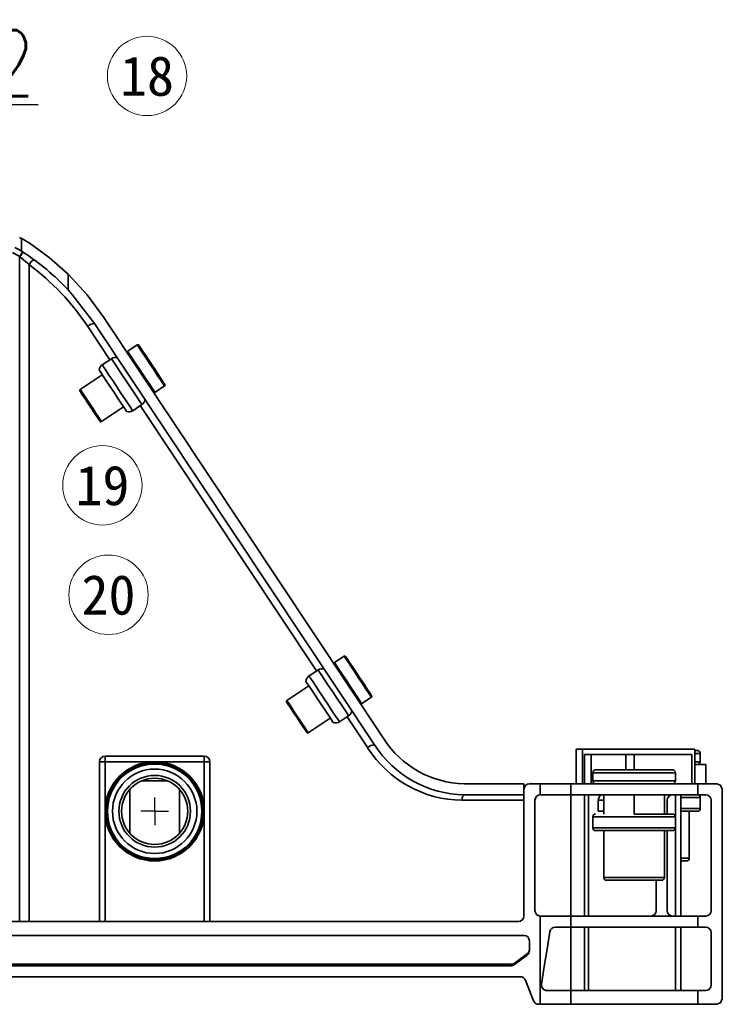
# Model space of a CAD drawing. Header units: millimetres. Extents: x 15229 to 19334, y -5668 to -4465.
# Tile 14 of 15: x 16255 to 16382, y -4896 to -4718. Entities that reach past the tile are written whole.
import ezdxf
from ezdxf.enums import TextEntityAlignment as Align

# ---------------------------------------------------------------- set-up
doc = ezdxf.new("R2010")
doc.units = ezdxf.units.MM
doc.header["$PDMODE"] = 3
doc.header["$PDSIZE"] = 8
doc.linetypes.add('CENTERX2', pattern=[20.32, 12.7, -2.54, 2.54, -2.54])
doc.layers.get('Defpoints').update_dxf_attribs({"linetype": 'CONTINUOUS'})
doc.layers.add('7标注层', color=4, linetype='CONTINUOUS')
doc.layers.add('中心线层', color=1, linetype='CENTERX2')
for name, color, linetype, lineweight in [('单行文本', 7, 'CONTINUOUS', 5), ('细实线', 3, 'CONTINUOUS', 13), ('轮廓实线层', 7, 'CONTINUOUS', 35)]:
    doc.layers.add(name, color=color, linetype=linetype, lineweight=lineweight)
doc.styles.add('TH_GBDIM', font='romans.shx', dxfattribs={"width": 0.8, "bigfont": 'gbcbig.shx'})
doc.styles.add('文字', font='simhei.ttf')
doc.dimstyles.new('TH_GBDIM1', dxfattribs={"dimtxt": 12, "dimasz": 2.5, "dimexe": 2, "dimexo": 0, "dimgap": 1.5, "dimtad": 1, "dimdec": 1, "dimzin": 0, "dimdsep": 46, "dimtxsty": 'TH_GBDIM', "dimcen": 2.5, "dimclrd": 130, "dimclre": 130, "dimclrt": 3, "dimadec": 0, "dimazin": 0, "dimtfac": 0.714286, "dimtdec": 1, "dimtmove": 0, "dimatfit": 3, "dimfxl": 1, "dimtzin": 0, "dimlwd": -1, "dimlwe": -1, "dimarcsym": 0})

# ---------------------------------------------------------------- blocks, each defined once
blk = doc.blocks.new('*D365')
at = {"layer": '7标注层', "color": 130, "ltscale": 5, "transparency": 16777216}
for p, q in [((16241.23, -4857.88), (16241.23, -4731.22)), ((16243.46, -4832.95), (16243.46, -4731.22)), ((16238.73, -4733.22), (16236.23, -4733.22)), ((16241.23, -4733.22), (16243.46, -4733.22)), ((16245.96, -4733.22), (16257.86, -4733.22))]:
    blk.add_line(p, q, dxfattribs=at)
for points in [[(16238.73, -4732.8), (16238.73, -4733.64), (16241.23, -4733.22)], [(16245.96, -4732.8), (16245.96, -4733.64), (16243.46, -4733.22)]]:
    blk.add_solid(points, dxfattribs=at)
at = {"layer": 'Defpoints', "color": 0, "ltscale": 5, "transparency": 16777216}
for p in [(16243.46, -4733.22), (16243.46, -4832.95), (16241.23, -4857.88)]:
    blk.add_point(p, dxfattribs=at)
at = {"layer": '7标注层', "color": 3, "ltscale": 5, "transparency": 16777216, "insert": (16253.16, -4725.72), "char_height": 12, "attachment_point": 5, "style": 'TH_GBDIM'}
blk.add_mtext('2', dxfattribs=at)
blk = doc.blocks.new('SW_CENTERMARKSYMBOL_88')
at = {"layer": '中心线层', "color": 0}
for q in [(0, 2.5), (-2.5, 0), (0, -2.5), (2.5, 0)]:
    blk.add_line((0, 0), q, dxfattribs=at)

msp = doc.modelspace()

# ---------------------------------------------------------------- linework, layer by layer
at = {"layer": '细实线', "color": 6, "ltscale": 5}
for centre in [(16277.63, -4728.05), (16269.54, -4802.3), (16270.64, -4822.15)]:
    msp.add_circle(centre, 7.2, dxfattribs=at)
at = {"layer": '轮廓实线层'}
for p, q in [((16254.86, -4757.53), (16254.52, -4757.37)), ((16254.86, -4759.82), (16254.86, -4757.53)), ((16254.57, -4760.83), (16254.52, -4760.8)), ((16254.52, -4881.42), (16254.52, -4760.8)), ((16256.22, -4762.26), (16254.57, -4760.83)), ((16255.13, -4760), (16254.86, -4759.82)), ((16256.22, -4881.42), (16256.22, -4762.26)), ((16263.31, -4764), (16263.31, -4766.86)), ((16268.13, -4772.96), (16318.92, -4849.36)), ((16320.59, -4848.25), (16269.79, -4771.85)), ((16270.87, -4779.52), (16266.87, -4773.51)), ((16275.87, -4776.83), (16274.12, -4777.99)), ((16271.16, -4779.33), (16269.5, -4780.44)), ((16269.5, -4782.24), (16265.5, -4784.9)), ((16279.07, -4785.45), (16280.82, -4784.28)), ((16275.03, -4788.76), (16276.7, -4787.66)), ((16269.37, -4790.72), (16273.37, -4788.07)), ((16308.39, -4835.97), (16276.41, -4787.85)), ((16313.39, -4833.27), (16311.64, -4834.44)), ((16308.69, -4835.77), (16307.02, -4836.88)), ((16307.02, -4838.68), (16303.02, -4841.34)), ((16316.6, -4841.89), (16318.35, -4840.73)), ((16318.33, -4840.34), (16318.4, -4840.45)), ((16306.9, -4847.17), (16310.89, -4844.51)), ((16312.56, -4845.21), (16314.22, -4844.1)), ((16317.67, -4849.91), (16313.93, -4844.29)), ((16314.14, -4843.97), (16314.22, -4844.1)), ((16311.37, -4845.23), (16311.45, -4845.34)), ((16312.47, -4845.08), (16312.56, -4845.21)), ((16306.56, -4847.03), (16306.62, -4847.11)), ((16355.52, -4856.42), (16355.52, -4850.12)), ((16355.52, -4850.12), (16356.63, -4850.12)), ((16356.63, -4850.12), (16356.63, -4856.42)), ((16377.02, -4850.12), (16356.63, -4850.12)), ((16377.02, -4856.42), (16377.02, -4850.12)), ((16270.02, -4852.42), (16270.02, -4851.42)), ((16270.02, -4851.42), (16288.02, -4851.42)), ((16288.02, -4852.42), (16288.02, -4851.42)), ((16357.02, -4856.42), (16357.02, -4851.12)), ((16357.02, -4851.12), (16358.22, -4851.12)), ((16358.22, -4851.12), (16358.22, -4856.42)), ((16358.22, -4851.12), (16364.52, -4851.12)), ((16364.52, -4851.12), (16366.02, -4851.12)), ((16364.52, -4853.92), (16364.52, -4851.12)), ((16366.02, -4851.12), (16376.52, -4851.12)), ((16366.02, -4853.92), (16366.02, -4851.12)), ((16376.52, -4856.42), (16376.52, -4851.12)), ((16377.02, -4850.42), (16377.52, -4850.42)), ((16378.02, -4850.92), (16377.02, -4850.92)), ((16378.02, -4852.42), (16378.02, -4850.92)), ((16270.02, -4852.42), (16269.02, -4852.42)), ((16269.02, -4881.42), (16269.02, -4852.42)), ((16270.02, -4852.42), (16270.02, -4861.42)), ((16279.02, -4852.42), (16270.02, -4852.42)), ((16288.02, -4852.42), (16279.02, -4852.42)), ((16288.02, -4861.42), (16288.02, -4852.42)), ((16289.02, -4852.42), (16288.02, -4852.42)), ((16289.02, -4852.42), (16289.02, -4881.42)), ((16377.02, -4852.42), (16378.02, -4852.42)), ((16377.02, -4852.92), (16379.02, -4852.92)), ((16379.02, -4856.42), (16379.02, -4852.92)), ((16358.52, -4854.42), (16358.52, -4855.92)), ((16366.02, -4854.42), (16358.52, -4854.42)), ((16359.02, -4853.92), (16366.02, -4853.92)), ((16366.02, -4853.92), (16373.02, -4853.92)), ((16373.52, -4854.42), (16366.02, -4854.42)), ((16373.52, -4855.92), (16373.52, -4854.42)), ((16281.42, -4855.92), (16276.63, -4855.92)), ((16346.02, -4856.42), (16335.2, -4856.42)), ((16346.02, -4858.42), (16346.02, -4856.42)), ((16346.02, -4856.42), (16346.02, -4856.42)), ((16346.02, -4856.42), (16346.02, -4856.92)), ((16346.02, -4857.42), (16346.02, -4856.92)), ((16346.02, -4856.92), (16346.02, -4856.92)), ((16347.02, -4856.42), (16349, -4856.42)), ((16349, -4856.42), (16349, -4858.42)), ((16354.54, -4856.42), (16349, -4856.42)), ((16354.54, -4858.42), (16354.54, -4856.42)), ((16354.54, -4856.42), (16377.57, -4856.42)), ((16358.52, -4855.92), (16366.02, -4855.92)), ((16366.02, -4855.92), (16373.52, -4855.92)), ((16377.57, -4856.42), (16377.57, -4858.42)), ((16381.02, -4856.42), (16377.57, -4856.42)), ((16274.52, -4857.46), (16274.52, -4865.39)), ((16283.52, -4857.46), (16283.52, -4865.39)), ((16335.2, -4858.42), (16346.02, -4858.42)), ((16346.02, -4880.42), (16346.02, -4857.42)), ((16346.02, -4858.42), (16346.02, -4859.42)), ((16349, -4858.42), (16349.02, -4858.42)), ((16349.02, -4858.42), (16354.54, -4858.42)), ((16354.52, -4858.42), (16354.52, -4880.42)), ((16354.54, -4858.42), (16377.57, -4858.42)), ((16357.02, -4880.42), (16357.02, -4858.42)), ((16357.77, -4858.42), (16357.77, -4880.42)), ((16360.52, -4858.42), (16360.52, -4861.92)), ((16366.02, -4858.42), (16366.02, -4861.92)), ((16371.52, -4858.42), (16371.52, -4861.92)), ((16373.52, -4862.42), (16373.52, -4858.42)), ((16374.52, -4880.42), (16374.52, -4858.42)), ((16378.02, -4858.92), (16374.52, -4858.92)), ((16377.57, -4858.42), (16379.02, -4858.42)), ((16378.02, -4860.92), (16378.02, -4858.92)), ((16382.02, -4895.42), (16382.02, -4857.42)), ((16346.02, -4859.42), (16334.78, -4859.42)), ((16346.02, -4859.42), (16346.02, -4880.53)), ((16346.02, -4859.42), (16346.02, -4859.42)), ((16346.02, -4859.92), (16346.02, -4859.92)), ((16348.02, -4879.42), (16348.02, -4859.42)), ((16359.52, -4859.42), (16359.52, -4861.42)), ((16359.52, -4859.42), (16360.52, -4859.42)), ((16372.02, -4859.42), (16372.02, -4861.92)), ((16380.02, -4859.42), (16380.02, -4879.42)), ((16270.02, -4861.42), (16270.02, -4881.42)), ((16288.02, -4881.42), (16288.02, -4861.42)), ((16358.52, -4862.42), (16358.52, -4864.42)), ((16366.02, -4862.42), (16358.52, -4862.42)), ((16359.52, -4861.42), (16360.52, -4861.42)), ((16373.02, -4861.92), (16366.02, -4861.92)), ((16373.52, -4862.42), (16366.02, -4862.42)), ((16373.52, -4864.42), (16373.52, -4862.42)), ((16378.02, -4860.92), (16374.52, -4860.92)), ((16377.52, -4861.42), (16374.52, -4861.42)), ((16376.02, -4869.92), (16376.02, -4861.42)), ((16373.52, -4864.42), (16358.52, -4864.42)), ((16373.52, -4880.42), (16373.52, -4864.42)), ((16373.02, -4864.92), (16359.02, -4864.92)), ((16360.52, -4864.92), (16360.52, -4873.42)), ((16371.52, -4873.42), (16371.52, -4864.92)), ((16372.02, -4864.92), (16372.02, -4879.42)), ((16376.02, -4869.92), (16374.52, -4869.92)), ((16375.52, -4870.42), (16374.52, -4870.42)), ((16371.52, -4873.42), (16360.52, -4873.42)), ((16371.02, -4873.92), (16361.02, -4873.92)), ((16370.02, -4879.42), (16370.02, -4873.92)), ((16346.02, -4880.42), (16346.02, -4880.43)), ((16349, -4880.42), (16349, -4896.42)), ((16349.02, -4880.42), (16349, -4880.42)), ((16354.54, -4880.42), (16349.02, -4880.42)), ((16354.54, -4882.42), (16354.54, -4880.42)), ((16377.57, -4880.42), (16354.54, -4880.42)), ((16377.57, -4880.42), (16377.57, -4882.42)), ((16379.02, -4880.42), (16377.57, -4880.42)), ((16067.02, -4881.42), (16345.02, -4881.42)), ((16067.02, -4883.92), (16346.02, -4883.92)), ((16351.71, -4882.42), (16354.54, -4882.42)), ((16354.52, -4882.42), (16354.52, -4893.92)), ((16354.54, -4882.42), (16377.57, -4882.42)), ((16357.02, -4893.92), (16357.02, -4882.42)), ((16357.77, -4882.42), (16357.77, -4893.92)), ((16373.52, -4893.92), (16373.52, -4882.42)), ((16374.52, -4893.92), (16374.52, -4882.42)), ((16377.57, -4882.42), (16379.02, -4882.42)), ((16380.02, -4883.42), (16380.02, -4892.92)), ((16347.02, -4884.92), (16347.02, -4886.69)), ((16344.29, -4888.98), (16346.62, -4887.24)), ((16346.62, -4887.49), (16344.29, -4889.23)), ((15790.36, -4889.17), (16343.69, -4889.17)), ((16343.69, -4889.42), (16067.02, -4889.42)), ((16345.35, -4891.42), (16154.44, -4891.42)), ((16347.77, -4895.8), (16346.28, -4892.05)), ((16354.54, -4893.92), (16350.2, -4893.92)), ((16354.54, -4896.42), (16354.54, -4893.92)), ((16377.57, -4893.92), (16354.54, -4893.92)), ((16377.57, -4893.92), (16377.57, -4896.42)), ((16379.02, -4893.92), (16377.57, -4893.92)), ((16349, -4896.42), (16348.7, -4896.42)), ((16349, -4896.42), (16354.54, -4896.42)), ((16354.54, -4896.42), (16377.57, -4896.42)), ((16377.57, -4896.42), (16381.02, -4896.42))]:
    msp.add_line(p, q, dxfattribs=at)
at = {"layer": '轮廓实线层', "flags": 128}
for points in [[(16256.22, -4758.32), (16259.9, -4760.98), (16263.31, -4764)], [(16253.65, -4759.17), (16254.35, -4759.53), (16254.86, -4759.82)], [(16254.52, -4760.8), (16254.63, -4760.63), (16254.73, -4760.47), (16254.82, -4760.33), (16254.91, -4760.2), (16254.97, -4760.1), (16255.02, -4760.02), (16255.05, -4759.97), (16255.06, -4759.95)], [(16256.22, -4762.26), (16256.34, -4762.07), (16256.48, -4761.89), (16256.63, -4761.73), (16256.78, -4761.6), (16256.92, -4761.5), (16257.05, -4761.44), (16257.15, -4761.42), (16257.23, -4761.45)], [(16269.79, -4771.85), (16266.76, -4767.76), (16263.31, -4764)], [(16263.31, -4766.86), (16263.99, -4767.6), (16268.13, -4772.96)], [(16280.82, -4784.28), (16280.76, -4784.19), (16280.5, -4783.81), (16280.07, -4783.16), (16279.5, -4782.3), (16278.84, -4781.3), (16278.14, -4780.24), (16277.45, -4779.21), (16276.84, -4778.29), (16276.34, -4777.55), (16276.01, -4777.05), (16275.87, -4776.84), (16275.87, -4776.83)], [(16276.14, -4776.89), (16276.21, -4776.99), (16276.48, -4777.4), (16276.93, -4778.07), (16277.52, -4778.96), (16278.2, -4779.98), (16278.91, -4781.04), (16279.58, -4782.05), (16280.15, -4782.91), (16280.58, -4783.56), (16280.83, -4783.93), (16280.88, -4784.01)], [(16278.56, -4784.67), (16278.06, -4783.92), (16277.43, -4782.98), (16276.74, -4781.94), (16276.04, -4780.88), (16275.38, -4779.89), (16274.82, -4779.05), (16274.41, -4778.43), (16274.17, -4778.07), (16274.12, -4777.99)], [(16269.5, -4780.44), (16269.53, -4780.49), (16269.76, -4780.83), (16270.17, -4781.44), (16270.73, -4782.29), (16271.41, -4783.31), (16272.15, -4784.43), (16272.9, -4785.56), (16273.61, -4786.62), (16274.21, -4787.52), (16274.67, -4788.22), (16274.95, -4788.64), (16275.03, -4788.76)], [(16271.16, -4779.33), (16271.2, -4779.38), (16271.42, -4779.72), (16271.83, -4780.34), (16272.4, -4781.19), (16273.08, -4782.21), (16273.82, -4783.32), (16274.57, -4784.45), (16275.27, -4785.51), (16275.88, -4786.42), (16276.34, -4787.11), (16276.62, -4787.53), (16276.7, -4787.66)], [(16268.94, -4781.41), (16268.99, -4781.48), (16269.23, -4781.84), (16269.65, -4782.47), (16270.21, -4783.32), (16270.87, -4784.31), (16271.58, -4785.37), (16272.27, -4786.42), (16272.9, -4787.36), (16273.41, -4788.12), (16273.76, -4788.65), (16273.92, -4788.89), (16273.92, -4788.9)], [(16265.44, -4785.17), (16265.44, -4785.17), (16265.54, -4785.33), (16265.83, -4785.76), (16266.28, -4786.43), (16266.83, -4787.26), (16267.43, -4788.16), (16268.01, -4789.04), (16268.51, -4789.79), (16268.88, -4790.35), (16269.07, -4790.63), (16269.1, -4790.67)], [(16265.5, -4784.9), (16265.51, -4784.91), (16265.67, -4785.15), (16266.02, -4785.68), (16266.52, -4786.44), (16267.13, -4787.35), (16267.77, -4788.31), (16268.37, -4789.21), (16268.87, -4789.97), (16269.21, -4790.49), (16269.37, -4790.72), (16269.37, -4790.72)], [(16279.07, -4785.45), (16279.06, -4785.43), (16278.91, -4785.2), (16278.56, -4784.67)], [(16315.26, -4836.09), (16314.61, -4835.11), (16314.06, -4834.28), (16313.66, -4833.67), (16313.43, -4833.33), (16313.39, -4833.27)], [(16313.67, -4833.33), (16313.72, -4833.4), (16313.96, -4833.77), (16314.39, -4834.41), (16314.96, -4835.27), (16315.63, -4836.28), (16316.33, -4837.34), (16317.01, -4838.36), (16317.6, -4839.25), (16318.06, -4839.93), (16318.33, -4840.34)], [(16308.69, -4835.77), (16308.72, -4835.83), (16308.94, -4836.16), (16309.35, -4836.77), (16309.92, -4837.62), (16310.59, -4838.64), (16311.34, -4839.76), (16312.09, -4840.89), (16312.79, -4841.94), (16313.4, -4842.85), (16313.86, -4843.55), (16314.14, -4843.97)], [(16316.6, -4841.89), (16316.52, -4841.78), (16316.25, -4841.37), (16315.81, -4840.71), (16315.23, -4839.84), (16314.57, -4838.83), (16313.86, -4837.77), (16313.18, -4836.75), (16312.57, -4835.83), (16312.09, -4835.11), (16311.77, -4834.63), (16311.64, -4834.44), (16311.64, -4834.44)], [(16307.02, -4836.88), (16307.06, -4836.93), (16307.28, -4837.27), (16307.69, -4837.88), (16308.25, -4838.73), (16308.93, -4839.75), (16309.67, -4840.86), (16310.42, -4841.99), (16311.13, -4843.05), (16311.73, -4843.96), (16312.19, -4844.65), (16312.47, -4845.08)], [(16318.35, -4840.73), (16318.33, -4840.71), (16318.16, -4840.45), (16317.8, -4839.91), (16317.29, -4839.13), (16316.66, -4838.19), (16315.96, -4837.14), (16315.26, -4836.09)], [(16306.47, -4837.85), (16306.47, -4837.85), (16306.59, -4838.04), (16306.91, -4838.52), (16307.4, -4839.25), (16308.01, -4840.17), (16308.7, -4841.2), (16309.4, -4842.27), (16310.08, -4843.28), (16310.66, -4844.16), (16311.1, -4844.82), (16311.37, -4845.23)], [(16302.97, -4841.62), (16303.02, -4841.7), (16303.26, -4842.06), (16303.67, -4842.68), (16304.2, -4843.47), (16304.79, -4844.37), (16305.39, -4845.26), (16305.92, -4846.05), (16306.32, -4846.67), (16306.56, -4847.03)], [(16303.02, -4841.34), (16303.02, -4841.34), (16303.13, -4841.5), (16303.43, -4841.95), (16303.9, -4842.66), (16304.48, -4843.54)], [(16304.48, -4843.54), (16305.12, -4844.5), (16305.74, -4845.43), (16306.27, -4846.23), (16306.66, -4846.82), (16306.87, -4847.13), (16306.9, -4847.17)], [(16382.02, -4857.42), (16382.02, -4857.42), (16381.69, -4856.67), (16381.02, -4856.42)], [(16334.78, -4859.42), (16334.79, -4859.23), (16334.81, -4859.04), (16334.85, -4858.87), (16334.9, -4858.72), (16334.97, -4858.59), (16335.04, -4858.5), (16335.12, -4858.44), (16335.2, -4858.42)], [(16349.21, -4892.77), (16349.71, -4889.59), (16350.22, -4886.42), (16350.72, -4883.27)], [(16381.02, -4896.42), (16381.69, -4896.17), (16382.02, -4895.43), (16382.02, -4895.42)]]:
    msp.add_lwpolyline(points, dxfattribs=at)
at = {"layer": '轮廓实线层'}
for radius in [9, 8.81, 8.57, 7.66, 6.5, 6]:
    msp.add_circle((16279.02, -4861.42), radius, dxfattribs=at)
for centre, radius, start, end in [((16247.72, -4771.47), 15.66, 57.1439, 62.8815), ((16247.52, -4771.82), 13.06, 57.5606, 64.1562), ((16276.37, -4774.67), 25.82, 145.3674, 147.6007), ((16231.13, -4796.9), 44.02, 43.0301, 56.9669), ((16229.69, -4798.05), 44.55, 33.4186, 53.4565), ((16268.11, -4774.62), 1.67, 89.4804, 138.1152), ((16275.98, -4777), 0.2, 33.6161, 123.6161), ((16274.23, -4778.16), 0.2, 123.6161, 213.6161), ((16270.19, -4781.48), 1.25, 123.6161, 176.7462), ((16271.86, -4780.37), 1.25, 70.486, 123.6161), ((16280.71, -4784.12), 0.2, 303.6161, 33.6161), ((16265.61, -4785.06), 0.2, 123.6161, 213.6161), ((16278.96, -4785.28), 0.2, 213.6161, 303.6161), ((16276.01, -4786.61), 1.25, 303.6161, 356.7462), ((16274.34, -4787.72), 1.25, 250.486, 303.6161), ((16269.26, -4790.56), 0.2, 213.6161, 303.6161), ((16313.5, -4833.44), 0.2, 33.6161, 123.6161), ((16309.38, -4836.81), 1.25, 70.486, 123.6161), ((16311.75, -4834.6), 0.2, 123.6161, 213.6161), ((16307.71, -4837.92), 1.25, 123.6161, 176.7462), ((16318.24, -4840.56), 0.2, 303.6161, 33.6161), ((16303.13, -4841.5), 0.2, 123.6161, 213.6161), ((16316.49, -4841.72), 0.2, 213.6161, 303.6161), ((16313.53, -4843.06), 1.25, 303.6161, 356.7462), ((16311.87, -4844.16), 1.25, 250.486, 303.6161), ((16306.79, -4847), 0.2, 213.6161, 303.6161), ((16335.5, -4838.73), 17.69, 212.5543, 269.0323), ((16318.91, -4851.03), 1.67, 89.4808, 138.1141), ((16335.08, -4838.73), 20.7, 212.7182, 269.1621), ((16335.48, -4838.78), 19.65, 212.5865, 269.2058), ((16270.02, -4852.42), 1, 90, 180), ((16288.02, -4852.42), 1, 0, 90), ((16377.52, -4850.92), 0.5, 0, 90), ((16377.52, -4852.42), 0.5, 270, 0), ((16359.02, -4854.42), 0.5, 90, 180), ((16373.02, -4854.42), 0.5, 0, 90), ((16347.02, -4857.42), 1, 90, 180), ((16359.02, -4855.92), 0.5, 180, 270), ((16373.02, -4855.92), 0.5, 270, 0), ((16349.02, -4859.42), 1, 91.5905, 180), ((16360.77, -4859.42), 1.25, 126.8699, 180), ((16373.02, -4859.42), 1, 90, 180), ((16377.52, -4858.92), 0.5, 0, 90), ((16379.02, -4859.42), 1, 0.0026, 89.9968), ((16359.02, -4862.42), 0.5, 90, 180), ((16373.02, -4862.42), 0.5, 0, 90), ((16377.52, -4860.92), 0.5, 270, 0), ((16359.02, -4864.42), 0.5, 180, 270), ((16373.02, -4864.42), 0.5, 270, 0), ((16375.52, -4869.92), 0.5, 270, 0), ((16361.02, -4873.42), 0.5, 180, 270), ((16371.02, -4873.42), 0.5, 270, 0), ((16345.02, -4880.42), 1, 270, 0), ((16349.02, -4879.42), 1, 180, 268.4095), ((16369.02, -4879.42), 1, 270, 0), ((16373.02, -4879.42), 1, 180, 270), ((16379.02, -4879.42), 1, 270.0004, 0.0003), ((16346.02, -4884.92), 1, 0, 90), ((16351.71, -4883.42), 1, 90.0021, 170.9579), ((16379.02, -4883.42), 1, 0.0026, 89.9966), ((16346.02, -4886.44), 1, 306.6499, 0), ((16346.02, -4886.69), 1, 306.6499, 0), ((16277.02, -4888.42), 1, 270, 311.4096), ((16281.02, -4888.42), 1, 228.5904, 270), ((16343.69, -4888.17), 1, 270, 306.6499), ((16343.69, -4888.42), 1, 270, 306.6499), ((16345.35, -4892.42), 1, 21.8014, 90), ((16350.2, -4892.92), 1, 170.953, 270.0046), ((16379.02, -4892.92), 1, 270.0006, 0.0002), ((16348.7, -4895.42), 1, 201.8014, 270)]:
    msp.add_arc(centre, radius, start, end, dxfattribs=at)

# ---------------------------------------------------------------- block references
at = {"layer": '中心线层', "color": 1}
msp.add_blockref('SW_CENTERMARKSYMBOL_88', (16279.02, -4861.42), dxfattribs=at)

# ---------------------------------------------------------------- texts
at = {"layer": '单行文本', "color": 6, "ltscale": 5, "style": '文字'}
for s, p in [('18', (16277.63, -4728.05)), ('19', (16269.54, -4802.3)), ('20', (16270.64, -4822.15))]:
    msp.add_text(s, height=7.2, dxfattribs=at).set_placement(p, align=Align.MIDDLE_CENTER)

# ---------------------------------------------------------------- dimensions: what is measured, and where the dimension line sits
at = {"layer": '7标注层', "ltscale": 5}
dim = msp.add_linear_dim(base=(16243.46, -4733.22), p1=(16241.23, -4857.88), p2=(16243.46, -4832.95), dimstyle='TH_GBDIM1', override={"dimdec": 0, "dimarcsym": 1}, dxfattribs=at)
dim.commit()
dim.dimension.update_dxf_attribs({"geometry": '*D365', "text_midpoint": (16253.16, -4725.72)})

doc.saveas('drawing.dxf')
